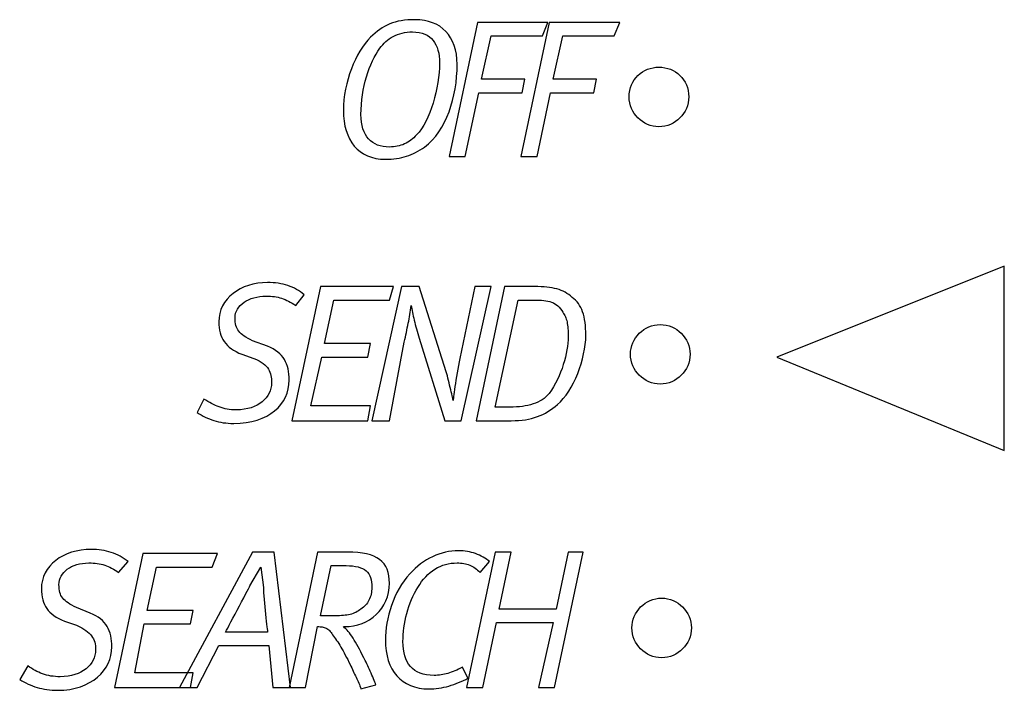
# Model space of a CAD drawing. Extents: x -43 to -24.5, y -45.3 to -32.8.
import ezdxf

# ---------------------------------------------------------------- set-up
doc = ezdxf.new("R2010")
doc.units = 0
doc.layers.get('0').update_dxf_attribs({"linetype": 'CONTINUOUS'})

msp = doc.modelspace()

# ---------------------------------------------------------------- linework, layer by layer
for points in [[(-34.7726, -33.6042), (-34.7726, -33.6042), (-34.776, -33.5067), (-34.7865, -33.4149), (-34.8037, -33.3286), (-34.8277, -33.2481), (-34.8578, -33.1732), (-34.8943, -33.1044), (-34.9368, -33.0416), (-34.9853, -32.985), (-35.0392, -32.9345), (-35.0986, -32.8904), (-35.1633, -32.8528), (-35.2332, -32.8219), (-35.3079, -32.7975), (-35.3874, -32.78), (-35.4715, -32.7694), (-35.56, -32.766), (-35.56, -32.766), (-35.6296, -32.7671), (-35.6959, -32.7707), (-35.7591, -32.7767), (-35.8195, -32.7854), (-35.8771, -32.7964), (-35.9323, -32.8101), (-35.9852, -32.8263), (-36.0362, -32.8453), (-36.0852, -32.8668), (-36.1328, -32.8911), (-36.179, -32.9181), (-36.2243, -32.9481), (-36.2684, -32.9806), (-36.3121, -33.0163), (-36.3552, -33.0547), (-36.3982, -33.0962), (-36.3982, -33.0962), (-36.4498, -33.1516), (-36.5001, -33.2133), (-36.5487, -33.2806), (-36.5954, -33.3533), (-36.6397, -33.4305), (-36.6816, -33.5121), (-36.7207, -33.5976), (-36.7569, -33.6867), (-36.7896, -33.7785), (-36.819, -33.8729), (-36.8444, -33.9693), (-36.866, -34.0676), (-36.8831, -34.1669), (-36.8957, -34.2671), (-36.9035, -34.3674), (-36.9062, -34.4678), (-36.9062, -34.4678), (-36.9029, -34.5701), (-36.8931, -34.6675), (-36.8769, -34.7596), (-36.8545, -34.8464), (-36.8257, -34.9273), (-36.7909, -35.0026), (-36.7498, -35.0716), (-36.7029, -35.1345), (-36.6498, -35.1906), (-36.591, -35.2401), (-36.5264, -35.2825), (-36.4561, -35.3178), (-36.38, -35.3455), (-36.2984, -35.3657), (-36.2112, -35.378), (-36.1188, -35.3822), (-36.1188, -35.3822), (-36.0627, -35.3813), (-36.0089, -35.3786), (-35.957, -35.3741), (-35.9072, -35.3678), (-35.8587, -35.3597), (-35.8119, -35.3499), (-35.7663, -35.3382), (-35.7219, -35.325), (-35.6781, -35.3097), (-35.6352, -35.2928), (-35.5927, -35.2739), (-35.5507, -35.2535), (-35.5087, -35.231), (-35.4668, -35.207), (-35.4246, -35.1812), (-35.3822, -35.1536), (-35.3822, -35.1536), (-35.3082, -35.0925), (-35.2392, -35.0244), (-35.1749, -34.9495), (-35.1155, -34.8685), (-35.0606, -34.7817), (-35.0106, -34.69), (-34.9653, -34.5935), (-34.925, -34.4931), (-34.8891, -34.3888), (-34.8582, -34.2818), (-34.832, -34.1721), (-34.8107, -34.0605), (-34.7939, -33.9473), (-34.782, -33.8332), (-34.7748, -33.7186), (-34.7726, -33.6042)], [(-33.0708, -32.8168), (-34.3916, -32.8168), (-34.925, -35.3314), (-34.6202, -35.3314), (-34.3662, -34.1376), (-33.5534, -34.1376), (-33.5026, -33.8836), (-34.3154, -33.8836), (-34.1376, -33.0708), (-33.1724, -33.0708), (-33.0708, -32.8168)], [(-31.7246, -32.8168), (-33.0454, -32.8168), (-33.5788, -35.3314), (-33.274, -35.3314), (-33.02, -34.1376), (-32.2072, -34.1376), (-32.1564, -33.8836), (-32.9692, -33.8836), (-32.7914, -33.0708), (-31.8262, -33.0708), (-31.7246, -32.8168)], [(-35.1028, -33.5788), (-35.1028, -33.5788), (-35.1047, -33.6663), (-35.1108, -33.7574), (-35.1207, -33.8509), (-35.1345, -33.9462), (-35.1516, -34.0423), (-35.1723, -34.1386), (-35.1962, -34.234), (-35.2234, -34.328), (-35.2533, -34.4194), (-35.2862, -34.5078), (-35.3218, -34.5921), (-35.3599, -34.6717), (-35.4003, -34.7455), (-35.443, -34.8129), (-35.4878, -34.8729), (-35.5346, -34.925), (-35.5346, -34.925), (-35.5589, -34.9526), (-35.5844, -34.9784), (-35.611, -35.0024), (-35.6389, -35.0249), (-35.6675, -35.0453), (-35.6974, -35.0642), (-35.7281, -35.0811), (-35.76, -35.0964), (-35.7925, -35.1096), (-35.8259, -35.1213), (-35.8601, -35.1311), (-35.8952, -35.1392), (-35.9309, -35.1455), (-35.9675, -35.15), (-36.0047, -35.1527), (-36.0426, -35.1536), (-36.0426, -35.1536), (-36.1029, -35.1512), (-36.1602, -35.144), (-36.2143, -35.132), (-36.2651, -35.1155), (-36.3124, -35.0939), (-36.3563, -35.0678), (-36.3965, -35.0369), (-36.4331, -35.0012), (-36.4656, -34.9607), (-36.4942, -34.9154), (-36.5186, -34.8653), (-36.539, -34.8107), (-36.5549, -34.751), (-36.5665, -34.6868), (-36.5736, -34.6178), (-36.576, -34.544), (-36.576, -34.544), (-36.5742, -34.4492), (-36.569, -34.356), (-36.5604, -34.2642), (-36.5489, -34.1744), (-36.5343, -34.0863), (-36.517, -34.0005), (-36.4969, -33.9169), (-36.4744, -33.8359), (-36.4493, -33.7574), (-36.4221, -33.6819), (-36.3927, -33.6093), (-36.3616, -33.5402), (-36.3286, -33.4742), (-36.294, -33.4121), (-36.2578, -33.3537), (-36.2204, -33.2994), (-36.2204, -33.2994), (-36.1955, -33.2665), (-36.1691, -33.2351), (-36.1408, -33.205), (-36.1108, -33.1767), (-36.0789, -33.1497), (-36.0453, -33.1247), (-36.0099, -33.1015), (-35.9727, -33.0803), (-35.9337, -33.061), (-35.8929, -33.044), (-35.8503, -33.0293), (-35.806, -33.0171), (-35.7598, -33.0073), (-35.7119, -33.0003), (-35.6621, -32.9959), (-35.6108, -32.9946), (-35.6108, -32.9946), (-35.5463, -32.9971), (-35.4868, -33.005), (-35.4317, -33.0179), (-35.3814, -33.0358), (-35.3353, -33.0583), (-35.2937, -33.0855), (-35.2564, -33.1172), (-35.2234, -33.1533), (-35.1943, -33.1933), (-35.1696, -33.2375), (-35.1488, -33.2855), (-35.1321, -33.3374), (-35.1191, -33.3926), (-35.1099, -33.4515), (-35.1045, -33.5135), (-35.1028, -33.5788)], [(-31.5468, -34.2138), (-31.5468, -34.2138), (-31.5438, -34.153), (-31.5352, -34.0949), (-31.5212, -34.0394), (-31.5023, -33.9871), (-31.4784, -33.9376), (-31.4503, -33.8917), (-31.4179, -33.8492), (-31.3817, -33.8105), (-31.3418, -33.7755), (-31.2987, -33.7446), (-31.2525, -33.7179), (-31.2038, -33.6958), (-31.1526, -33.6781), (-31.0995, -33.6654), (-31.0444, -33.6575), (-30.988, -33.655), (-30.988, -33.655), (-30.9314, -33.6575), (-30.8763, -33.6654), (-30.823, -33.6781), (-30.772, -33.6958), (-30.7232, -33.7179), (-30.6771, -33.7446), (-30.634, -33.7755), (-30.5943, -33.8105), (-30.5579, -33.8492), (-30.5255, -33.8917), (-30.4973, -33.9376), (-30.4736, -33.9871), (-30.4545, -34.0394), (-30.4406, -34.0949), (-30.432, -34.153), (-30.4292, -34.2138), (-30.4292, -34.2138), (-30.432, -34.2702), (-30.4406, -34.3253), (-30.4545, -34.3784), (-30.4736, -34.4296), (-30.4973, -34.4783), (-30.5255, -34.5245), (-30.5579, -34.5676), (-30.5943, -34.6075), (-30.634, -34.6437), (-30.6771, -34.6761), (-30.7232, -34.7042), (-30.772, -34.7281), (-30.823, -34.747), (-30.8763, -34.761), (-30.9314, -34.7696), (-30.988, -34.7726), (-30.988, -34.7726), (-31.0444, -34.7696), (-31.0995, -34.761), (-31.1526, -34.747), (-31.2038, -34.7281), (-31.2525, -34.7042), (-31.2987, -34.6761), (-31.3418, -34.6437), (-31.3817, -34.6075), (-31.4179, -34.5676), (-31.4503, -34.5245), (-31.4784, -34.4783), (-31.5023, -34.4296), (-31.5212, -34.3784), (-31.5352, -34.3253), (-31.5438, -34.2702), (-31.5468, -34.2138)], [(-24.511, -37.3888), (-28.7782, -39.0906), (-24.511, -40.8432), (-24.511, -37.3888)], [(-37.6428, -37.9222), (-37.6428, -37.9222), (-37.6767, -37.8943), (-37.7118, -37.8685), (-37.7481, -37.8443), (-37.7856, -37.8221), (-37.8243, -37.8014), (-37.8642, -37.7828), (-37.9053, -37.7657), (-37.9476, -37.7507), (-37.9908, -37.7372), (-38.0355, -37.7255), (-38.0814, -37.7156), (-38.1285, -37.7078), (-38.1765, -37.7015), (-38.226, -37.697), (-38.2767, -37.6943), (-38.3286, -37.6936), (-38.3286, -37.6936), (-38.4225, -37.697), (-38.5137, -37.7074), (-38.6015, -37.7244), (-38.6857, -37.7479), (-38.7657, -37.7773), (-38.8411, -37.8126), (-38.9113, -37.8535), (-38.9763, -37.8999), (-39.035, -37.9511), (-39.0875, -38.0072), (-39.1331, -38.0678), (-39.1715, -38.1329), (-39.202, -38.2017), (-39.2245, -38.2745), (-39.2382, -38.3507), (-39.243, -38.4302), (-39.243, -38.4302), (-39.2414, -38.4858), (-39.2369, -38.5386), (-39.2291, -38.5886), (-39.2183, -38.6361), (-39.204, -38.6808), (-39.1866, -38.7234), (-39.1656, -38.7636), (-39.1413, -38.8016), (-39.1131, -38.8374), (-39.0816, -38.8713), (-39.0462, -38.9034), (-39.0071, -38.9338), (-38.964, -38.9623), (-38.9172, -38.9895), (-38.8662, -39.0152), (-38.8112, -39.0398), (-38.5826, -39.116), (-38.5826, -39.116), (-38.5327, -39.1397), (-38.488, -39.1636), (-38.4481, -39.1877), (-38.413, -39.2123), (-38.382, -39.2372), (-38.3552, -39.2628), (-38.3321, -39.2889), (-38.3127, -39.316), (-38.2963, -39.3437), (-38.2831, -39.3726), (-38.2725, -39.4026), (-38.2646, -39.4338), (-38.2587, -39.4662), (-38.255, -39.5003), (-38.2529, -39.5358), (-38.2524, -39.5732), (-38.2524, -39.5732), (-38.2552, -39.6248), (-38.264, -39.6751), (-38.2783, -39.7237), (-38.2983, -39.7704), (-38.3235, -39.8147), (-38.354, -39.8566), (-38.3896, -39.8957), (-38.4302, -39.9319), (-38.4752, -39.9646), (-38.5251, -39.994), (-38.5794, -40.0194), (-38.6381, -40.041), (-38.7008, -40.0581), (-38.7676, -40.0707), (-38.8383, -40.0785), (-38.9128, -40.0812), (-38.9128, -40.0812), (-38.9591, -40.0803), (-39.0035, -40.0776), (-39.0458, -40.0732), (-39.0866, -40.0672), (-39.1257, -40.0594), (-39.1637, -40.0502), (-39.2005, -40.0394), (-39.2366, -40.0272), (-39.272, -40.0132), (-39.3071, -39.998), (-39.3419, -39.9813), (-39.377, -39.9633), (-39.4122, -39.9438), (-39.4481, -39.9231), (-39.4847, -39.9011), (-39.5224, -39.878), (-39.6494, -40.132), (-39.6494, -40.132), (-39.6112, -40.1551), (-39.573, -40.1771), (-39.5345, -40.1978), (-39.4958, -40.2173), (-39.4565, -40.2353), (-39.4167, -40.252), (-39.3762, -40.2672), (-39.335, -40.2812), (-39.2928, -40.2934), (-39.2496, -40.3042), (-39.2053, -40.3134), (-39.16, -40.3212), (-39.113, -40.3272), (-39.0648, -40.3316), (-39.015, -40.3343), (-38.9636, -40.3352), (-38.9636, -40.3352), (-38.843, -40.331), (-38.7291, -40.3189), (-38.6221, -40.2992), (-38.5222, -40.2724), (-38.4292, -40.2385), (-38.3437, -40.1984), (-38.2656, -40.1521), (-38.1952, -40.1002), (-38.1323, -40.0427), (-38.0774, -39.9804), (-38.0305, -39.9133), (-37.992, -39.8422), (-37.9616, -39.767), (-37.9398, -39.6885), (-37.9265, -39.6067), (-37.9222, -39.5224), (-37.9222, -39.5224), (-37.9233, -39.4663), (-37.927, -39.4127), (-37.9334, -39.3613), (-37.9428, -39.3124), (-37.9549, -39.2654), (-37.9703, -39.2209), (-37.9889, -39.1784), (-38.0111, -39.1382), (-38.0366, -39.0998), (-38.0659, -39.0636), (-38.0991, -39.0293), (-38.1365, -38.9972), (-38.1778, -38.9669), (-38.2235, -38.9385), (-38.2737, -38.912), (-38.3286, -38.8874), (-38.608, -38.7858), (-38.608, -38.7858), (-38.6534, -38.7624), (-38.695, -38.7401), (-38.7326, -38.7182), (-38.7666, -38.6968), (-38.7969, -38.6752), (-38.824, -38.6535), (-38.8476, -38.6311), (-38.8683, -38.608), (-38.8858, -38.5834), (-38.9006, -38.5575), (-38.9126, -38.5297), (-38.9222, -38.5), (-38.9294, -38.4677), (-38.9344, -38.4329), (-38.9372, -38.395), (-38.9382, -38.354), (-38.9382, -38.354), (-38.9352, -38.3117), (-38.9266, -38.2708), (-38.9125, -38.2315), (-38.8933, -38.194), (-38.869, -38.1583), (-38.8403, -38.1248), (-38.8071, -38.0936), (-38.7699, -38.065), (-38.7286, -38.0389), (-38.6838, -38.0158), (-38.6356, -37.9957), (-38.5845, -37.9789), (-38.5304, -37.9654), (-38.4738, -37.9556), (-38.4148, -37.9495), (-38.354, -37.9476), (-38.354, -37.9476), (-38.3122, -37.9481), (-38.2726, -37.9499), (-38.2348, -37.9529), (-38.1987, -37.9574), (-38.1639, -37.9631), (-38.1302, -37.9702), (-38.0972, -37.9787), (-38.065, -37.9888), (-38.0328, -38.0001), (-38.0008, -38.0132), (-37.9686, -38.0277), (-37.936, -38.0439), (-37.9025, -38.0616), (-37.8681, -38.0812), (-37.8324, -38.1023), (-37.7952, -38.1254), (-37.6428, -37.9222)], [(-35.9664, -37.7698), (-37.338, -37.7698), (-37.8714, -40.2844), (-36.449, -40.2844), (-36.3982, -40.005), (-37.5158, -40.005), (-37.3126, -39.0906), (-36.449, -39.0906), (-36.3982, -38.8366), (-37.2618, -38.8366), (-37.084, -38.0238), (-36.0426, -38.0238), (-35.9664, -37.7698)], [(-34.1376, -37.7698), (-34.4424, -37.7698), (-34.7218, -39.116), (-34.7218, -39.116), (-34.7356, -39.1833), (-34.749, -39.2518), (-34.7616, -39.3206), (-34.7737, -39.389), (-34.7848, -39.456), (-34.7953, -39.5213), (-34.8049, -39.5838), (-34.8138, -39.643), (-34.8215, -39.6978), (-34.8285, -39.7479), (-34.8345, -39.7923), (-34.8396, -39.8303), (-34.8435, -39.8611), (-34.8464, -39.8841), (-34.8482, -39.8984), (-34.8488, -39.9034), (-34.8488, -39.9034), (-34.8495, -39.8993), (-34.852, -39.8877), (-34.856, -39.8692), (-34.8614, -39.845), (-34.8678, -39.8153), (-34.8754, -39.7814), (-34.8839, -39.7437), (-34.8932, -39.7033), (-34.9028, -39.6606), (-34.9131, -39.6167), (-34.9237, -39.5723), (-34.9345, -39.5282), (-34.945, -39.485), (-34.9556, -39.4438), (-34.9659, -39.4051), (-34.9758, -39.37), (-35.4838, -37.7698), (-35.814, -37.7698), (-36.3728, -40.2844), (-36.0426, -40.2844), (-35.7632, -38.8112), (-35.7632, -38.8112), (-35.7536, -38.764), (-35.7441, -38.7181), (-35.7347, -38.673), (-35.7254, -38.6289), (-35.7161, -38.5854), (-35.7072, -38.5427), (-35.6984, -38.5004), (-35.6901, -38.4587), (-35.6818, -38.4171), (-35.674, -38.3757), (-35.6665, -38.3343), (-35.6595, -38.2931), (-35.6527, -38.2515), (-35.6467, -38.2099), (-35.641, -38.1678), (-35.6362, -38.1254), (-35.6362, -38.1254), (-35.6311, -38.1547), (-35.6254, -38.1859), (-35.6191, -38.2185), (-35.6123, -38.2527), (-35.6048, -38.2881), (-35.5967, -38.3249), (-35.588, -38.3627), (-35.579, -38.4016), (-35.5691, -38.4412), (-35.5586, -38.4817), (-35.5475, -38.5228), (-35.5361, -38.5646), (-35.5238, -38.6067), (-35.5111, -38.6493), (-35.4976, -38.6921), (-35.4838, -38.735), (-35.0012, -40.2844), (-34.6964, -40.2844), (-34.1376, -37.7698)], [(-32.3596, -38.6842), (-32.3596, -38.6842), (-32.3604, -38.6188), (-32.3631, -38.5566), (-32.3676, -38.4972), (-32.3742, -38.4408), (-32.3825, -38.387), (-32.3929, -38.3362), (-32.4053, -38.288), (-32.4199, -38.2428), (-32.4363, -38.2), (-32.455, -38.1599), (-32.4757, -38.1224), (-32.4988, -38.0876), (-32.5239, -38.0552), (-32.5515, -38.0253), (-32.5812, -37.9979), (-32.6136, -37.973), (-32.6136, -37.973), (-32.6469, -37.9454), (-32.6805, -37.9204), (-32.7146, -37.8975), (-32.7496, -37.8769), (-32.7855, -37.8582), (-32.8229, -37.8416), (-32.8617, -37.8269), (-32.9025, -37.8142), (-32.9451, -37.803), (-32.9902, -37.7937), (-33.0379, -37.786), (-33.0886, -37.78), (-33.1422, -37.7753), (-33.1993, -37.7721), (-33.26, -37.7703), (-33.3248, -37.7698), (-33.8836, -37.7698), (-34.417, -40.2844), (-33.7566, -40.2844), (-33.7566, -40.2844), (-33.6864, -40.2832), (-33.6193, -40.2796), (-33.5548, -40.2736), (-33.493, -40.2653), (-33.4333, -40.2545), (-33.3761, -40.2415), (-33.3208, -40.2259), (-33.2676, -40.2082), (-33.2159, -40.1878), (-33.166, -40.1653), (-33.1176, -40.1402), (-33.0707, -40.1129), (-33.0247, -40.0831), (-32.9799, -40.051), (-32.936, -40.0165), (-32.893, -39.9796), (-32.893, -39.9796), (-32.8366, -39.9278), (-32.7824, -39.8686), (-32.7304, -39.8026), (-32.681, -39.7307), (-32.634, -39.6534), (-32.5901, -39.5718), (-32.5493, -39.4865), (-32.5119, -39.3985), (-32.4779, -39.3081), (-32.4478, -39.2167), (-32.4217, -39.1246), (-32.4, -39.0329), (-32.3825, -38.9421), (-32.3699, -38.8533), (-32.3621, -38.7669), (-32.3596, -38.6842)], [(-32.6898, -38.7096), (-32.6898, -38.7096), (-32.6911, -38.7681), (-32.6956, -38.8293), (-32.7028, -38.8928), (-32.7131, -38.9583), (-32.726, -39.0253), (-32.7419, -39.0938), (-32.7604, -39.1632), (-32.7818, -39.2334), (-32.8057, -39.3036), (-32.8323, -39.374), (-32.8615, -39.4439), (-32.8933, -39.5132), (-32.9275, -39.5813), (-32.9644, -39.6481), (-33.0037, -39.7132), (-33.0454, -39.7764), (-33.0454, -39.7764), (-33.0751, -39.8085), (-33.1072, -39.8382), (-33.1415, -39.8657), (-33.1783, -39.891), (-33.2171, -39.914), (-33.2583, -39.9348), (-33.3015, -39.9534), (-33.347, -39.97), (-33.3943, -39.9843), (-33.4439, -39.9967), (-33.4954, -40.007), (-33.5489, -40.0156), (-33.6043, -40.022), (-33.6617, -40.0267), (-33.7208, -40.0294), (-33.782, -40.0304), (-34.0614, -40.0304), (-33.6296, -38.0238), (-33.3248, -38.0238), (-33.3248, -38.0238), (-33.278, -38.024), (-33.233, -38.0251), (-33.1898, -38.0272), (-33.1485, -38.0308), (-33.1089, -38.0357), (-33.0711, -38.0423), (-33.0351, -38.0509), (-33.0009, -38.0618), (-32.9682, -38.0748), (-32.9376, -38.0906), (-32.9088, -38.1092), (-32.8818, -38.1309), (-32.8563, -38.1557), (-32.8329, -38.1841), (-32.8112, -38.2162), (-32.7914, -38.2524), (-32.7914, -38.2524), (-32.7776, -38.2716), (-32.765, -38.2917), (-32.7535, -38.3125), (-32.7433, -38.3344), (-32.7338, -38.3572), (-32.7256, -38.3813), (-32.7182, -38.4065), (-32.712, -38.4333), (-32.7064, -38.4613), (-32.7017, -38.4911), (-32.6978, -38.5226), (-32.6948, -38.5559), (-32.6924, -38.591), (-32.6909, -38.6284), (-32.69, -38.6678), (-32.6898, -38.7096)], [(-31.5214, -39.0398), (-31.5214, -39.0398), (-31.5184, -38.9832), (-31.5098, -38.9281), (-31.4958, -38.8748), (-31.4769, -38.8238), (-31.453, -38.775), (-31.4249, -38.7289), (-31.3925, -38.6858), (-31.3563, -38.6461), (-31.3164, -38.6097), (-31.2733, -38.5773), (-31.2271, -38.5491), (-31.1784, -38.5254), (-31.1272, -38.5063), (-31.0741, -38.4924), (-31.019, -38.4838), (-30.9626, -38.481), (-30.9626, -38.481), (-30.906, -38.4838), (-30.8509, -38.4924), (-30.7976, -38.5063), (-30.7466, -38.5254), (-30.6978, -38.5491), (-30.6517, -38.5773), (-30.6086, -38.6097), (-30.5689, -38.6461), (-30.5325, -38.6858), (-30.5001, -38.7289), (-30.4719, -38.775), (-30.4482, -38.8238), (-30.4291, -38.8748), (-30.4152, -38.9281), (-30.4066, -38.9832), (-30.4038, -39.0398), (-30.4038, -39.0398), (-30.4066, -39.0962), (-30.4152, -39.1513), (-30.4291, -39.2044), (-30.4482, -39.2556), (-30.4719, -39.3043), (-30.5001, -39.3505), (-30.5325, -39.3936), (-30.5689, -39.4335), (-30.6086, -39.4697), (-30.6517, -39.5021), (-30.6978, -39.5302), (-30.7466, -39.5541), (-30.7976, -39.573), (-30.8509, -39.587), (-30.906, -39.5956), (-30.9626, -39.5986), (-30.9626, -39.5986), (-31.019, -39.5956), (-31.0741, -39.587), (-31.1272, -39.573), (-31.1784, -39.5541), (-31.2271, -39.5302), (-31.2733, -39.5021), (-31.3164, -39.4697), (-31.3563, -39.4335), (-31.3925, -39.3936), (-31.4249, -39.3505), (-31.453, -39.3043), (-31.4769, -39.2556), (-31.4958, -39.2044), (-31.5098, -39.1513), (-31.5184, -39.0962), (-31.5214, -39.0398)], [(-40.9448, -42.926), (-40.9448, -42.926), (-40.9789, -42.8981), (-41.0148, -42.8723), (-41.0521, -42.8481), (-41.0911, -42.8259), (-41.1313, -42.8052), (-41.1728, -42.7866), (-41.2154, -42.7695), (-41.2591, -42.7545), (-41.3034, -42.741), (-41.3487, -42.7293), (-41.3946, -42.7194), (-41.4412, -42.7116), (-41.4881, -42.7053), (-41.5354, -42.7008), (-41.5829, -42.6981), (-41.6306, -42.6974), (-41.6306, -42.6974), (-41.7289, -42.7008), (-41.824, -42.7112), (-41.9152, -42.7282), (-42.0024, -42.7517), (-42.0847, -42.7811), (-42.1622, -42.8164), (-42.2342, -42.8573), (-42.3005, -42.9037), (-42.3603, -42.9549), (-42.4136, -43.011), (-42.4597, -43.0716), (-42.4985, -43.1367), (-42.5293, -43.2055), (-42.5518, -43.2783), (-42.5656, -43.3545), (-42.5704, -43.434), (-42.5704, -43.434), (-42.5688, -43.4896), (-42.5643, -43.5424), (-42.5565, -43.5924), (-42.5457, -43.6399), (-42.5314, -43.6846), (-42.514, -43.7272), (-42.493, -43.7674), (-42.4687, -43.8054), (-42.4405, -43.8412), (-42.409, -43.8751), (-42.3736, -43.9072), (-42.3345, -43.9376), (-42.2914, -43.9661), (-42.2446, -43.9933), (-42.1936, -44.019), (-42.1386, -44.0436), (-41.91, -44.1198), (-41.91, -44.1198), (-41.8598, -44.1435), (-41.8144, -44.1674), (-41.7733, -44.1915), (-41.7365, -44.2161), (-41.7036, -44.241), (-41.6746, -44.2666), (-41.6492, -44.2927), (-41.6274, -44.3198), (-41.6087, -44.3475), (-41.5931, -44.3764), (-41.5804, -44.4064), (-41.5706, -44.4376), (-41.5631, -44.47), (-41.5581, -44.5041), (-41.5552, -44.5396), (-41.5544, -44.577), (-41.5544, -44.577), (-41.5572, -44.6286), (-41.566, -44.6789), (-41.5803, -44.7275), (-41.6003, -44.7742), (-41.6255, -44.8185), (-41.656, -44.8604), (-41.6916, -44.8995), (-41.7322, -44.9357), (-41.7772, -44.9684), (-41.8271, -44.9978), (-41.8814, -45.0232), (-41.9401, -45.0448), (-42.0028, -45.0619), (-42.0696, -45.0745), (-42.1403, -45.0823), (-42.2148, -45.085), (-42.2148, -45.085), (-42.2614, -45.0841), (-42.3065, -45.0814), (-42.3499, -45.077), (-42.3921, -45.071), (-42.4327, -45.0632), (-42.4723, -45.054), (-42.5107, -45.0432), (-42.5481, -45.031), (-42.5845, -45.017), (-42.6202, -45.0018), (-42.6552, -44.9851), (-42.6897, -44.9671), (-42.7236, -44.9476), (-42.7574, -44.9269), (-42.7908, -44.9049), (-42.8244, -44.8818), (-42.9768, -45.1358), (-42.9768, -45.1358), (-42.9383, -45.1589), (-42.8993, -45.1809), (-42.8595, -45.2016), (-42.8192, -45.2211), (-42.7779, -45.2391), (-42.736, -45.2558), (-42.6932, -45.271), (-42.6497, -45.285), (-42.6051, -45.2972), (-42.5597, -45.308), (-42.5133, -45.3172), (-42.466, -45.325), (-42.4174, -45.331), (-42.3679, -45.3354), (-42.3172, -45.3381), (-42.2656, -45.339), (-42.2656, -45.339), (-42.1494, -45.3345), (-42.0395, -45.3217), (-41.9358, -45.3008), (-41.8389, -45.2726), (-41.7484, -45.2373), (-41.6649, -45.1956), (-41.5884, -45.1477), (-41.5194, -45.0945), (-41.4575, -45.036), (-41.4035, -44.973), (-41.3572, -44.9059), (-41.319, -44.8353), (-41.2888, -44.7614), (-41.2671, -44.685), (-41.2539, -44.6064), (-41.2496, -44.5262), (-41.2496, -44.5262), (-41.2507, -44.4701), (-41.2544, -44.4165), (-41.2608, -44.3651), (-41.2702, -44.3162), (-41.2823, -44.2692), (-41.2977, -44.2247), (-41.3163, -44.1822), (-41.3385, -44.142), (-41.364, -44.1036), (-41.3933, -44.0674), (-41.4265, -44.0331), (-41.4639, -44.001), (-41.5052, -43.9707), (-41.5509, -43.9423), (-41.6011, -43.9158), (-41.656, -43.8912), (-41.91, -43.7896), (-41.91, -43.7896), (-41.9554, -43.7662), (-41.997, -43.7439), (-42.0346, -43.722), (-42.0686, -43.7006), (-42.0989, -43.679), (-42.126, -43.6573), (-42.1496, -43.6349), (-42.1703, -43.6118), (-42.1878, -43.5872), (-42.2026, -43.5613), (-42.2146, -43.5335), (-42.2242, -43.5038), (-42.2314, -43.4715), (-42.2364, -43.4367), (-42.2392, -43.3988), (-42.2402, -43.3578), (-42.2402, -43.3578), (-42.2375, -43.3155), (-42.2297, -43.2746), (-42.2168, -43.2353), (-42.1993, -43.1978), (-42.177, -43.1621), (-42.1504, -43.1286), (-42.1195, -43.0974), (-42.0846, -43.0688), (-42.0457, -43.0427), (-42.0032, -43.0196), (-41.9571, -42.9995), (-41.9079, -42.9827), (-41.8554, -42.9692), (-41.8001, -42.9594), (-41.742, -42.9533), (-41.6814, -42.9514), (-41.6814, -42.9514), (-41.6393, -42.9519), (-41.5989, -42.9537), (-41.56, -42.9567), (-41.5225, -42.9612), (-41.4861, -42.9669), (-41.4509, -42.974), (-41.4165, -42.9825), (-41.3829, -42.9926), (-41.3496, -43.0039), (-41.317, -43.017), (-41.2847, -43.0315), (-41.2526, -43.0477), (-41.2204, -43.0654), (-41.1882, -43.085), (-41.1556, -43.1061), (-41.1226, -43.1292), (-40.9448, -42.926)], [(-39.2684, -42.7736), (-40.6654, -42.7736), (-41.1988, -45.2882), (-39.7764, -45.2882), (-39.7256, -45.0088), (-40.8178, -45.0088), (-40.64, -44.0944), (-39.7764, -44.0944), (-39.7256, -43.8404), (-40.5892, -43.8404), (-40.4114, -43.0276), (-39.37, -43.0276), (-39.2684, -42.7736)], [(-37.8968, -45.2882), (-38.2016, -42.7482), (-38.608, -42.7482), (-39.9796, -45.2882), (-39.6494, -45.2882), (-39.243, -44.5008), (-38.3032, -44.5008), (-38.227, -45.2882), (-37.8968, -45.2882)], [(-36.0426, -43.3324), (-36.0426, -43.3324), (-36.0452, -43.2587), (-36.0534, -43.1905), (-36.0671, -43.1273), (-36.0869, -43.0695), (-36.1124, -43.0166), (-36.1442, -42.9687), (-36.1822, -42.9258), (-36.2267, -42.8878), (-36.2775, -42.8543), (-36.3351, -42.8257), (-36.3995, -42.8017), (-36.4711, -42.7823), (-36.5497, -42.7672), (-36.6356, -42.7565), (-36.7289, -42.7502), (-36.83, -42.7482), (-37.3888, -42.7482), (-37.9222, -45.2882), (-37.6174, -45.2882), (-37.3888, -44.1452), (-37.3888, -44.1452), (-37.3654, -44.1454), (-37.3434, -44.1464), (-37.3222, -44.1481), (-37.3022, -44.151), (-37.2829, -44.1547), (-37.2646, -44.1598), (-37.2469, -44.166), (-37.23, -44.1737), (-37.2135, -44.1826), (-37.1976, -44.1934), (-37.1821, -44.2057), (-37.1672, -44.2201), (-37.1524, -44.2362), (-37.138, -44.2545), (-37.1236, -44.2748), (-37.1094, -44.2976), (-37.1094, -44.2976), (-37.0902, -44.3219), (-37.0712, -44.3475), (-37.052, -44.3744), (-37.0328, -44.4027), (-37.0133, -44.4321), (-36.9937, -44.4631), (-36.9738, -44.4954), (-36.9538, -44.5293), (-36.9333, -44.5645), (-36.9126, -44.6013), (-36.8915, -44.6396), (-36.87, -44.6797), (-36.848, -44.7212), (-36.8255, -44.7646), (-36.8026, -44.8096), (-36.7792, -44.8564), (-36.7792, -44.8564), (-36.7648, -44.8891), (-36.7505, -44.9207), (-36.7363, -44.9514), (-36.7223, -44.9814), (-36.7084, -45.0104), (-36.6947, -45.0389), (-36.6811, -45.0668), (-36.668, -45.0945), (-36.6549, -45.1216), (-36.6423, -45.1487), (-36.63, -45.1757), (-36.6183, -45.2028), (-36.6069, -45.2299), (-36.5961, -45.2574), (-36.5856, -45.2851), (-36.576, -45.3136), (-36.2966, -45.2374), (-36.2966, -45.2374), (-36.3065, -45.212), (-36.3178, -45.1842), (-36.3299, -45.154), (-36.3429, -45.1222), (-36.3566, -45.0886), (-36.371, -45.0542), (-36.3859, -45.0189), (-36.4013, -44.9833), (-36.4168, -44.9476), (-36.4326, -44.9123), (-36.4484, -44.8777), (-36.4643, -44.8444), (-36.4799, -44.8124), (-36.4954, -44.7823), (-36.5105, -44.7545), (-36.5252, -44.7294), (-36.5252, -44.7294), (-36.5531, -44.6736), (-36.58, -44.6208), (-36.6059, -44.5708), (-36.6311, -44.5237), (-36.6554, -44.4791), (-36.6791, -44.4372), (-36.7023, -44.3979), (-36.7252, -44.361), (-36.7475, -44.3263), (-36.7699, -44.2941), (-36.7921, -44.2641), (-36.8144, -44.2364), (-36.8368, -44.2105), (-36.8595, -44.1868), (-36.8825, -44.165), (-36.9062, -44.1452), (-36.9062, -44.1452), (-36.9059, -44.1452), (-36.9051, -44.1452), (-36.9038, -44.1452), (-36.9022, -44.1452), (-36.9002, -44.1452), (-36.8981, -44.1452), (-36.8957, -44.1452), (-36.8934, -44.1452), (-36.891, -44.1452), (-36.8887, -44.1452), (-36.8865, -44.1452), (-36.8846, -44.1452), (-36.8829, -44.1452), (-36.8817, -44.1452), (-36.8809, -44.1452), (-36.8808, -44.1452), (-36.8808, -44.1452), (-36.7959, -44.1413), (-36.7134, -44.13), (-36.6336, -44.1114), (-36.5569, -44.086), (-36.4836, -44.0537), (-36.4145, -44.0151), (-36.3498, -43.9703), (-36.2902, -43.9197), (-36.2357, -43.8633), (-36.1871, -43.8015), (-36.1448, -43.7346), (-36.1092, -43.6629), (-36.0806, -43.5865), (-36.0598, -43.5058), (-36.0469, -43.4209), (-36.0426, -43.3324)], [(-34.163, -42.926), (-34.163, -42.926), (-34.1921, -42.9026), (-34.2224, -42.8807), (-34.2537, -42.86), (-34.2863, -42.8406), (-34.3197, -42.8225), (-34.3544, -42.8058), (-34.3899, -42.7904), (-34.4265, -42.7767), (-34.4638, -42.7642), (-34.502, -42.7534), (-34.5409, -42.7441), (-34.5808, -42.7366), (-34.6213, -42.7304), (-34.6626, -42.7262), (-34.7046, -42.7235), (-34.7472, -42.7228), (-34.7472, -42.7228), (-34.8089, -42.7244), (-34.8707, -42.7298), (-34.9322, -42.7385), (-34.9935, -42.7509), (-35.0542, -42.7665), (-35.1145, -42.7856), (-35.174, -42.808), (-35.2329, -42.8339), (-35.2907, -42.8628), (-35.3476, -42.8951), (-35.4033, -42.9305), (-35.4579, -42.9692), (-35.511, -43.0109), (-35.5628, -43.0557), (-35.613, -43.1036), (-35.6616, -43.1546), (-35.6616, -43.1546), (-35.7168, -43.2184), (-35.7687, -43.2861), (-35.8168, -43.3571), (-35.8615, -43.4311), (-35.9026, -43.5075), (-35.9401, -43.5862), (-35.974, -43.6665), (-36.0045, -43.7483), (-36.0312, -43.8307), (-36.0544, -43.9137), (-36.0739, -43.9967), (-36.0901, -44.0796), (-36.1026, -44.1616), (-36.1116, -44.2425), (-36.117, -44.3218), (-36.1188, -44.3992), (-36.1188, -44.3992), (-36.1152, -44.5015), (-36.1046, -44.5989), (-36.0872, -44.691), (-36.0632, -44.7778), (-36.0325, -44.8587), (-35.9955, -44.934), (-35.9521, -45.003), (-35.9029, -45.0659), (-35.8474, -45.122), (-35.7863, -45.1715), (-35.7195, -45.2139), (-35.6473, -45.2492), (-35.5696, -45.2769), (-35.4867, -45.2971), (-35.3987, -45.3094), (-35.306, -45.3136), (-35.306, -45.3136), (-35.2583, -45.3127), (-35.2107, -45.31), (-35.1632, -45.3056), (-35.1158, -45.2996), (-35.0684, -45.2918), (-35.0214, -45.2826), (-34.9745, -45.2718), (-34.9281, -45.2596), (-34.8817, -45.2456), (-34.8358, -45.2304), (-34.7902, -45.2137), (-34.7451, -45.1957), (-34.7002, -45.1762), (-34.6561, -45.1555), (-34.6123, -45.1335), (-34.5694, -45.1104), (-34.671, -44.9072), (-34.671, -44.9072), (-34.7085, -44.9255), (-34.7449, -44.9429), (-34.7803, -44.9588), (-34.815, -44.9738), (-34.8487, -44.9873), (-34.882, -44.9999), (-34.9147, -45.0113), (-34.9472, -45.0215), (-34.9791, -45.0302), (-35.0109, -45.038), (-35.0427, -45.0446), (-35.0745, -45.05), (-35.1063, -45.0542), (-35.1386, -45.0572), (-35.1711, -45.059), (-35.2044, -45.0596), (-35.2044, -45.0596), (-35.2779, -45.0569), (-35.3461, -45.0489), (-35.4091, -45.0357), (-35.4671, -45.0175), (-35.5198, -44.994), (-35.5677, -44.9657), (-35.6106, -44.9324), (-35.6488, -44.8944), (-35.6821, -44.8515), (-35.7107, -44.8039), (-35.7347, -44.7517), (-35.7543, -44.6951), (-35.7693, -44.6339), (-35.7801, -44.5685), (-35.7864, -44.4986), (-35.7886, -44.4246), (-35.7886, -44.4246), (-35.7874, -44.3617), (-35.7838, -44.2975), (-35.7779, -44.232), (-35.7699, -44.1658), (-35.7594, -44.0987), (-35.7469, -44.0315), (-35.7322, -43.9643), (-35.7155, -43.8975), (-35.6965, -43.831), (-35.6756, -43.7656), (-35.6526, -43.7014), (-35.6278, -43.6387), (-35.6008, -43.5776), (-35.5721, -43.5188), (-35.5415, -43.4623), (-35.5092, -43.4086), (-35.5092, -43.4086), (-35.4749, -43.3531), (-35.4389, -43.3013), (-35.4012, -43.253), (-35.3619, -43.2085), (-35.3208, -43.1674), (-35.2782, -43.1299), (-35.234, -43.096), (-35.1885, -43.0657), (-35.1412, -43.0387), (-35.0926, -43.0156), (-35.0425, -42.9958), (-34.9912, -42.9799), (-34.9384, -42.9673), (-34.8844, -42.9584), (-34.829, -42.953), (-34.7726, -42.9514), (-34.7726, -42.9514), (-34.7396, -42.9519), (-34.708, -42.9537), (-34.6774, -42.9567), (-34.6479, -42.9612), (-34.619, -42.9669), (-34.5911, -42.974), (-34.564, -42.9825), (-34.5376, -42.9926), (-34.5115, -43.0039), (-34.4862, -43.017), (-34.4612, -43.0315), (-34.4367, -43.0477), (-34.4123, -43.0654), (-34.3883, -43.085), (-34.3645, -43.1061), (-34.3408, -43.1292), (-34.163, -42.926)], [(-32.4104, -42.7482), (-32.6898, -42.7482), (-32.9184, -43.815), (-33.9852, -43.815), (-33.7566, -42.7482), (-34.0614, -42.7482), (-34.5948, -45.2882), (-34.29, -45.2882), (-34.036, -44.069), (-32.9692, -44.069), (-33.2486, -45.2882), (-32.9438, -45.2882), (-32.4104, -42.7482)], [(-36.3728, -43.4086), (-36.3728, -43.4086), (-36.3735, -43.4415), (-36.3762, -43.4739), (-36.3804, -43.5054), (-36.3866, -43.5363), (-36.3941, -43.5661), (-36.4034, -43.595), (-36.4142, -43.6229), (-36.4267, -43.6498), (-36.4404, -43.6753), (-36.4558, -43.6997), (-36.4725, -43.7226), (-36.4906, -43.7443), (-36.51, -43.7643), (-36.5307, -43.7829), (-36.5526, -43.7997), (-36.576, -43.815), (-36.576, -43.815), (-36.5997, -43.8331), (-36.6236, -43.8496), (-36.6478, -43.8643), (-36.6727, -43.8776), (-36.698, -43.8892), (-36.7241, -43.8996), (-36.751, -43.9086), (-36.7792, -43.9165), (-36.8083, -43.923), (-36.8388, -43.9285), (-36.8708, -43.9329), (-36.9045, -43.9364), (-36.9399, -43.9389), (-36.9773, -43.9407), (-37.0168, -43.9416), (-37.0586, -43.942), (-37.338, -43.942), (-37.1348, -43.0022), (-36.8554, -43.0022), (-36.8554, -43.0022), (-36.7912, -43.0036), (-36.7324, -43.0081), (-36.6786, -43.0156), (-36.6299, -43.0263), (-36.5857, -43.04), (-36.5463, -43.057), (-36.5113, -43.0771), (-36.4807, -43.1006), (-36.454, -43.1271), (-36.4316, -43.1571), (-36.4129, -43.1904), (-36.3981, -43.2272), (-36.3867, -43.2672), (-36.3788, -43.3108), (-36.3742, -43.3579), (-36.3728, -43.4086)], [(-38.3286, -44.2468), (-39.116, -44.2468), (-39.116, -44.2468), (-39.1111, -44.2376), (-39.0973, -44.2117), (-39.0759, -44.1713), (-39.0481, -44.119), (-39.0149, -44.0566), (-38.9779, -43.9869), (-38.9381, -43.9119), (-38.8969, -43.834), (-38.8552, -43.7554), (-38.8145, -43.6786), (-38.7758, -43.6058), (-38.7408, -43.5395), (-38.7102, -43.4816), (-38.6856, -43.4348), (-38.6679, -43.4011), (-38.6588, -43.3832), (-38.4556, -43.0276), (-38.4048, -43.4086), (-38.4048, -43.4086), (-38.4039, -43.4555), (-38.4015, -43.5101), (-38.3976, -43.5706), (-38.3928, -43.6359), (-38.3869, -43.7041), (-38.3805, -43.7741), (-38.3735, -43.8443), (-38.3666, -43.9134), (-38.3594, -43.9795), (-38.3525, -44.0417), (-38.3461, -44.0983), (-38.3404, -44.1479), (-38.3354, -44.1889), (-38.3317, -44.2201), (-38.3293, -44.2398), (-38.3286, -44.2468)], [(-31.496, -44.1706), (-31.496, -44.1706), (-31.493, -44.114), (-31.4844, -44.0589), (-31.4704, -44.0056), (-31.4515, -43.9546), (-31.4276, -43.9058), (-31.3995, -43.8597), (-31.3671, -43.8166), (-31.3309, -43.7769), (-31.291, -43.7405), (-31.2479, -43.7081), (-31.2017, -43.6799), (-31.153, -43.6562), (-31.1018, -43.6371), (-31.0487, -43.6232), (-30.9936, -43.6146), (-30.9372, -43.6118), (-30.9372, -43.6118), (-30.8806, -43.6146), (-30.8255, -43.6232), (-30.7722, -43.6371), (-30.7212, -43.6562), (-30.6724, -43.6799), (-30.6263, -43.7081), (-30.5832, -43.7405), (-30.5435, -43.7769), (-30.5071, -43.8166), (-30.4747, -43.8597), (-30.4465, -43.9058), (-30.4228, -43.9546), (-30.4037, -44.0056), (-30.3898, -44.0589), (-30.3812, -44.114), (-30.3784, -44.1706), (-30.3784, -44.1706), (-30.3812, -44.227), (-30.3898, -44.2821), (-30.4037, -44.3352), (-30.4228, -44.3864), (-30.4465, -44.4351), (-30.4747, -44.4813), (-30.5071, -44.5244), (-30.5435, -44.5643), (-30.5832, -44.6005), (-30.6263, -44.6329), (-30.6724, -44.661), (-30.7212, -44.6849), (-30.7722, -44.7038), (-30.8255, -44.7178), (-30.8806, -44.7264), (-30.9372, -44.7294), (-30.9372, -44.7294), (-30.9936, -44.7264), (-31.0487, -44.7178), (-31.1018, -44.7038), (-31.153, -44.6849), (-31.2017, -44.661), (-31.2479, -44.6329), (-31.291, -44.6005), (-31.3309, -44.5643), (-31.3671, -44.5244), (-31.3995, -44.4813), (-31.4276, -44.4351), (-31.4515, -44.3864), (-31.4704, -44.3352), (-31.4844, -44.2821), (-31.493, -44.227), (-31.496, -44.1706)]]:
    msp.add_lwpolyline(points)

doc.saveas('drawing.dxf')
